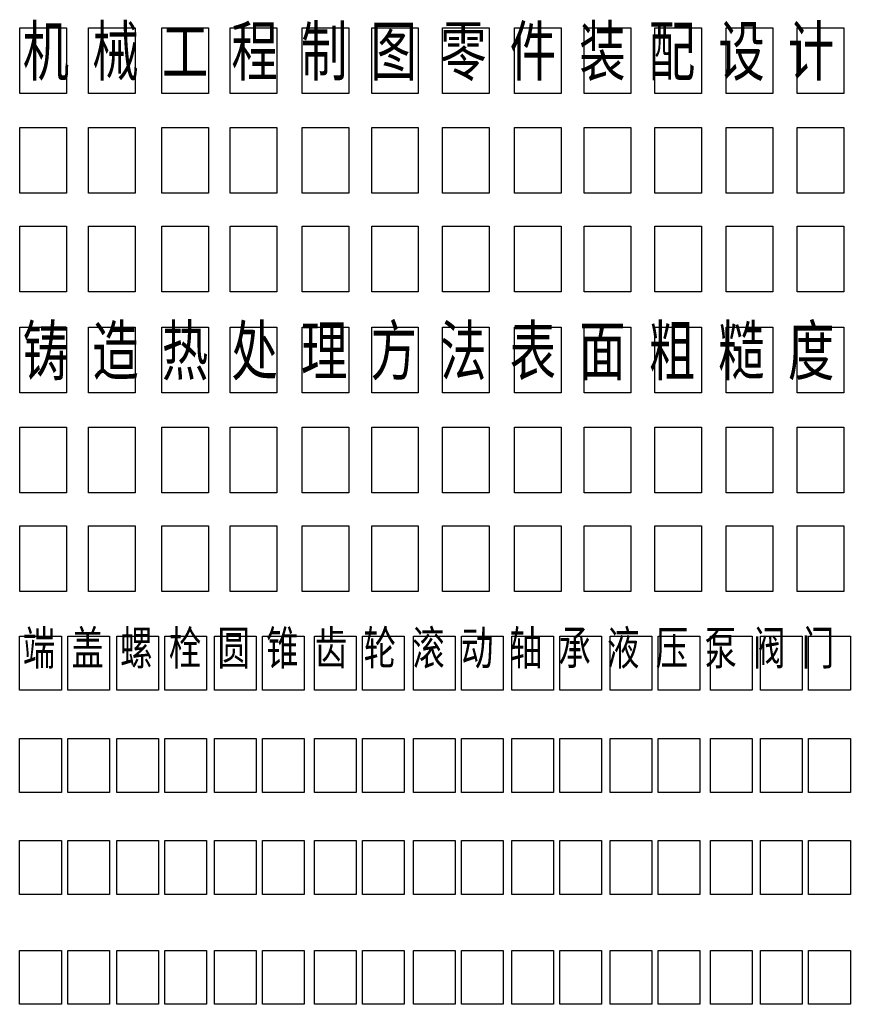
# Model space of a CAD drawing. Header units: inches. Extents: x 10 to 95, y -83 to 18.
import ezdxf

# ---------------------------------------------------------------- set-up
doc = ezdxf.new("R2010")
doc.units = ezdxf.units.IN
doc.header["$MEASUREMENT"] = 0
doc.styles.get("Standard").update_dxf_attribs({"font": 'arial.ttf'})

msp = doc.modelspace()

# ---------------------------------------------------------------- linework, layer by layer
for points in [[(10.05, 16.99), (14.85, 16.99), (14.85, 10.25), (10.05, 10.25)], [(17.12, 16.99), (21.92, 16.99), (21.92, 10.25), (17.12, 10.25)], [(24.66, 16.99), (29.46, 16.99), (29.46, 10.25), (24.66, 10.25)], [(31.68, 16.99), (36.48, 16.99), (36.48, 10.25), (31.68, 10.25)], [(39.09, 16.99), (43.89, 16.99), (43.89, 10.25), (39.09, 10.25)], [(46.25, 16.99), (51.04, 16.99), (51.04, 10.25), (46.25, 10.25)], [(53.53, 16.99), (58.32, 16.99), (58.32, 10.25), (53.53, 10.25)], [(60.94, 16.99), (65.73, 16.99), (65.73, 10.25), (60.94, 10.25)], [(68.09, 16.99), (72.89, 16.99), (72.89, 10.25), (68.09, 10.25)], [(75.37, 16.99), (80.17, 16.99), (80.17, 10.25), (75.37, 10.25)], [(82.72, 16.99), (87.52, 16.99), (87.52, 10.25), (82.72, 10.25)], [(90, 16.99), (94.8, 16.99), (94.8, 10.25), (90, 10.25)], [(10.05, 6.73), (14.85, 6.73), (14.85, -0.01), (10.05, -0.01)], [(17.12, 6.73), (21.92, 6.73), (21.92, -0.01), (17.12, -0.01)], [(24.66, 6.73), (29.46, 6.73), (29.46, -0.01), (24.66, -0.01)], [(31.68, 6.73), (36.48, 6.73), (36.48, -0.01), (31.68, -0.01)], [(39.09, 6.73), (43.89, 6.73), (43.89, -0.01), (39.09, -0.01)], [(46.25, 6.73), (51.04, 6.73), (51.04, -0.01), (46.25, -0.01)], [(53.53, 6.73), (58.32, 6.73), (58.32, -0.01), (53.53, -0.01)], [(60.94, 6.73), (65.73, 6.73), (65.73, -0.01), (60.94, -0.01)], [(68.09, 6.73), (72.89, 6.73), (72.89, -0.01), (68.09, -0.01)], [(75.37, 6.73), (80.17, 6.73), (80.17, -0.01), (75.37, -0.01)], [(82.72, 6.73), (87.52, 6.73), (87.52, -0.01), (82.72, -0.01)], [(90, 6.73), (94.8, 6.73), (94.8, -0.01), (90, -0.01)], [(10.05, -3.4), (14.85, -3.4), (14.85, -10.15), (10.05, -10.15)], [(17.12, -3.4), (21.92, -3.4), (21.92, -10.15), (17.12, -10.15)], [(24.66, -3.4), (29.46, -3.4), (29.46, -10.15), (24.66, -10.15)], [(31.68, -3.4), (36.48, -3.4), (36.48, -10.15), (31.68, -10.15)], [(39.09, -3.4), (43.89, -3.4), (43.89, -10.15), (39.09, -10.15)], [(46.25, -3.4), (51.04, -3.4), (51.04, -10.15), (46.25, -10.15)], [(53.53, -3.4), (58.32, -3.4), (58.32, -10.15), (53.53, -10.15)], [(60.94, -3.4), (65.73, -3.4), (65.73, -10.15), (60.94, -10.15)], [(68.09, -3.4), (72.89, -3.4), (72.89, -10.15), (68.09, -10.15)], [(75.37, -3.4), (80.17, -3.4), (80.17, -10.15), (75.37, -10.15)], [(82.72, -3.4), (87.52, -3.4), (87.52, -10.15), (82.72, -10.15)], [(90, -3.4), (94.8, -3.4), (94.8, -10.15), (90, -10.15)], [(10.05, -13.79), (14.85, -13.79), (14.85, -20.54), (10.05, -20.54)], [(17.12, -13.79), (21.92, -13.79), (21.92, -20.54), (17.12, -20.54)], [(24.66, -13.79), (29.46, -13.79), (29.46, -20.54), (24.66, -20.54)], [(31.68, -13.79), (36.48, -13.79), (36.48, -20.54), (31.68, -20.54)], [(39.09, -13.79), (43.89, -13.79), (43.89, -20.54), (39.09, -20.54)], [(46.25, -13.79), (51.04, -13.79), (51.04, -20.54), (46.25, -20.54)], [(53.53, -13.79), (58.32, -13.79), (58.32, -20.54), (53.53, -20.54)], [(60.94, -13.79), (65.73, -13.79), (65.73, -20.54), (60.94, -20.54)], [(68.09, -13.79), (72.89, -13.79), (72.89, -20.54), (68.09, -20.54)], [(75.37, -13.79), (80.17, -13.79), (80.17, -20.54), (75.37, -20.54)], [(82.72, -13.79), (87.52, -13.79), (87.52, -20.54), (82.72, -20.54)], [(90, -13.79), (94.8, -13.79), (94.8, -20.54), (90, -20.54)], [(10.05, -24.06), (14.85, -24.06), (14.85, -30.8), (10.05, -30.8)], [(17.12, -24.06), (21.92, -24.06), (21.92, -30.8), (17.12, -30.8)], [(24.66, -24.06), (29.46, -24.06), (29.46, -30.8), (24.66, -30.8)], [(31.68, -24.06), (36.48, -24.06), (36.48, -30.8), (31.68, -30.8)], [(39.09, -24.06), (43.89, -24.06), (43.89, -30.8), (39.09, -30.8)], [(46.25, -24.06), (51.04, -24.06), (51.04, -30.8), (46.25, -30.8)], [(53.53, -24.06), (58.32, -24.06), (58.32, -30.8), (53.53, -30.8)], [(60.94, -24.06), (65.73, -24.06), (65.73, -30.8), (60.94, -30.8)], [(68.09, -24.06), (72.89, -24.06), (72.89, -30.8), (68.09, -30.8)], [(75.37, -24.06), (80.17, -24.06), (80.17, -30.8), (75.37, -30.8)], [(82.72, -24.06), (87.52, -24.06), (87.52, -30.8), (82.72, -30.8)], [(90, -24.06), (94.8, -24.06), (94.8, -30.8), (90, -30.8)], [(10.05, -34.19), (14.85, -34.19), (14.85, -40.94), (10.05, -40.94)], [(17.12, -34.19), (21.92, -34.19), (21.92, -40.94), (17.12, -40.94)], [(24.66, -34.19), (29.46, -34.19), (29.46, -40.94), (24.66, -40.94)], [(31.68, -34.19), (36.48, -34.19), (36.48, -40.94), (31.68, -40.94)], [(39.09, -34.19), (43.89, -34.19), (43.89, -40.94), (39.09, -40.94)], [(46.25, -34.19), (51.04, -34.19), (51.04, -40.94), (46.25, -40.94)], [(53.53, -34.19), (58.32, -34.19), (58.32, -40.94), (53.53, -40.94)], [(60.94, -34.19), (65.73, -34.19), (65.73, -40.94), (60.94, -40.94)], [(68.09, -34.19), (72.89, -34.19), (72.89, -40.94), (68.09, -40.94)], [(75.37, -34.19), (80.17, -34.19), (80.17, -40.94), (75.37, -40.94)], [(82.72, -34.19), (87.52, -34.19), (87.52, -40.94), (82.72, -40.94)], [(90, -34.19), (94.8, -34.19), (94.8, -40.94), (90, -40.94)], [(10.03, -45.54), (14.32, -45.54), (14.32, -51.09), (10.03, -51.09)], [(14.98, -45.54), (19.26, -45.54), (19.26, -51.09), (14.98, -51.09)], [(20.02, -45.54), (24.3, -45.54), (24.3, -51.09), (20.02, -51.09)], [(24.97, -45.54), (29.25, -45.54), (29.25, -51.09), (24.97, -51.09)], [(30.07, -45.54), (34.35, -45.54), (34.35, -51.09), (30.07, -51.09)], [(35.01, -45.54), (39.3, -45.54), (39.3, -51.09), (35.01, -51.09)], [(40.36, -45.54), (44.65, -45.54), (44.65, -51.09), (40.36, -51.09)], [(45.31, -45.54), (49.59, -45.54), (49.59, -51.09), (45.31, -51.09)], [(50.54, -45.54), (54.82, -45.54), (54.82, -51.09), (50.54, -51.09)], [(55.48, -45.54), (59.77, -45.54), (59.77, -51.09), (55.48, -51.09)], [(60.66, -45.54), (64.94, -45.54), (64.94, -51.09), (60.66, -51.09)], [(65.61, -45.54), (69.89, -45.54), (69.89, -51.09), (65.61, -51.09)], [(70.77, -45.54), (75.05, -45.54), (75.05, -51.09), (70.77, -51.09)], [(75.72, -45.54), (80, -45.54), (80, -51.09), (75.72, -51.09)], [(81.08, -45.54), (85.37, -45.54), (85.37, -51.09), (81.08, -51.09)], [(86.25, -45.54), (90.53, -45.54), (90.53, -51.09), (86.25, -51.09)], [(91.19, -45.54), (95.48, -45.54), (95.48, -51.09), (91.19, -51.09)], [(10.03, -56.05), (14.32, -56.05), (14.32, -61.59), (10.03, -61.59)], [(14.98, -56.05), (19.26, -56.05), (19.26, -61.59), (14.98, -61.59)], [(20.02, -56.05), (24.3, -56.05), (24.3, -61.59), (20.02, -61.59)], [(24.97, -56.05), (29.25, -56.05), (29.25, -61.59), (24.97, -61.59)], [(30.07, -56.05), (34.35, -56.05), (34.35, -61.59), (30.07, -61.59)], [(35.01, -56.05), (39.3, -56.05), (39.3, -61.59), (35.01, -61.59)], [(40.36, -56.05), (44.65, -56.05), (44.65, -61.59), (40.36, -61.59)], [(45.31, -56.05), (49.59, -56.05), (49.59, -61.59), (45.31, -61.59)], [(50.54, -56.05), (54.82, -56.05), (54.82, -61.59), (50.54, -61.59)], [(55.48, -56.05), (59.77, -56.05), (59.77, -61.59), (55.48, -61.59)], [(60.66, -56.05), (64.94, -56.05), (64.94, -61.59), (60.66, -61.59)], [(65.61, -56.05), (69.89, -56.05), (69.89, -61.59), (65.61, -61.59)], [(70.77, -56.05), (75.05, -56.05), (75.05, -61.59), (70.77, -61.59)], [(75.72, -56.05), (80, -56.05), (80, -61.59), (75.72, -61.59)], [(81.08, -56.05), (85.37, -56.05), (85.37, -61.59), (81.08, -61.59)], [(86.25, -56.05), (90.53, -56.05), (90.53, -61.59), (86.25, -61.59)], [(91.19, -56.05), (95.48, -56.05), (95.48, -61.59), (91.19, -61.59)], [(10.03, -66.55), (14.32, -66.55), (14.32, -72.1), (10.03, -72.1)], [(14.98, -66.55), (19.26, -66.55), (19.26, -72.1), (14.98, -72.1)], [(20.02, -66.55), (24.3, -66.55), (24.3, -72.1), (20.02, -72.1)], [(24.97, -66.55), (29.25, -66.55), (29.25, -72.1), (24.97, -72.1)], [(30.07, -66.55), (34.35, -66.55), (34.35, -72.1), (30.07, -72.1)], [(35.01, -66.55), (39.3, -66.55), (39.3, -72.1), (35.01, -72.1)], [(40.36, -66.55), (44.65, -66.55), (44.65, -72.1), (40.36, -72.1)], [(45.31, -66.55), (49.59, -66.55), (49.59, -72.1), (45.31, -72.1)], [(50.54, -66.55), (54.82, -66.55), (54.82, -72.1), (50.54, -72.1)], [(55.48, -66.55), (59.77, -66.55), (59.77, -72.1), (55.48, -72.1)], [(60.66, -66.55), (64.94, -66.55), (64.94, -72.1), (60.66, -72.1)], [(65.61, -66.55), (69.89, -66.55), (69.89, -72.1), (65.61, -72.1)], [(70.77, -66.55), (75.05, -66.55), (75.05, -72.1), (70.77, -72.1)], [(75.72, -66.55), (80, -66.55), (80, -72.1), (75.72, -72.1)], [(81.08, -66.55), (85.37, -66.55), (85.37, -72.1), (81.08, -72.1)], [(86.25, -66.55), (90.53, -66.55), (90.53, -72.1), (86.25, -72.1)], [(91.19, -66.55), (95.48, -66.55), (95.48, -72.1), (91.19, -72.1)], [(10.03, -77.83), (14.32, -77.83), (14.32, -83.38), (10.03, -83.38)], [(14.98, -77.83), (19.26, -77.83), (19.26, -83.38), (14.98, -83.38)], [(20.02, -77.83), (24.3, -77.83), (24.3, -83.38), (20.02, -83.38)], [(24.97, -77.83), (29.25, -77.83), (29.25, -83.38), (24.97, -83.38)], [(30.07, -77.83), (34.35, -77.83), (34.35, -83.38), (30.07, -83.38)], [(35.01, -77.83), (39.3, -77.83), (39.3, -83.38), (35.01, -83.38)], [(40.36, -77.83), (44.65, -77.83), (44.65, -83.38), (40.36, -83.38)], [(45.31, -77.83), (49.59, -77.83), (49.59, -83.38), (45.31, -83.38)], [(50.54, -77.83), (54.82, -77.83), (54.82, -83.38), (50.54, -83.38)], [(55.48, -77.83), (59.77, -77.83), (59.77, -83.38), (55.48, -83.38)], [(60.66, -77.83), (64.94, -77.83), (64.94, -83.38), (60.66, -83.38)], [(65.61, -77.83), (69.89, -77.83), (69.89, -83.38), (65.61, -83.38)], [(70.77, -77.83), (75.05, -77.83), (75.05, -83.38), (70.77, -83.38)], [(75.72, -77.83), (80, -77.83), (80, -83.38), (75.72, -83.38)], [(81.08, -77.83), (85.37, -77.83), (85.37, -83.38), (81.08, -83.38)], [(86.25, -77.83), (90.53, -77.83), (90.53, -83.38), (86.25, -83.38)], [(91.19, -77.83), (95.48, -77.83), (95.48, -83.38), (91.19, -83.38)]]:
    msp.add_lwpolyline(points, close=True)

# ---------------------------------------------------------------- texts
at = {"char_height": 5, "attachment_point": 1}
for s, width, insert in [('{\\fFangSong_GB2312|b0|i0|c134|p49;\\W0.7;机 械 工 程 制 图 零 件 装 配 设 计}', 91.0219, (10.35, 17.1)), ('{\\fFangSong_GB2312|b0|i0|c134|p49;\\W0.7;铸 造 热 处 理 方 法 表 面 粗 糙 度    }', 91.658, (10.35, -13.69)), ('{\\fFangSong_GB2312|b0|i0|c134|p49;\\H0.7x;\\W0.7;端 盖 螺 栓 圆 锥 齿 轮 滚 动 轴 承 液 压 泵 阀 门 \\H1.4286x;  }', 101.8352, (10.35, -44.99))]:
    msp.add_mtext_dynamic_manual_height_columns(s, width=width, gutter_width=1, heights=[0], dxfattribs=dict(at, insert=insert))

doc.saveas('drawing.dxf')
